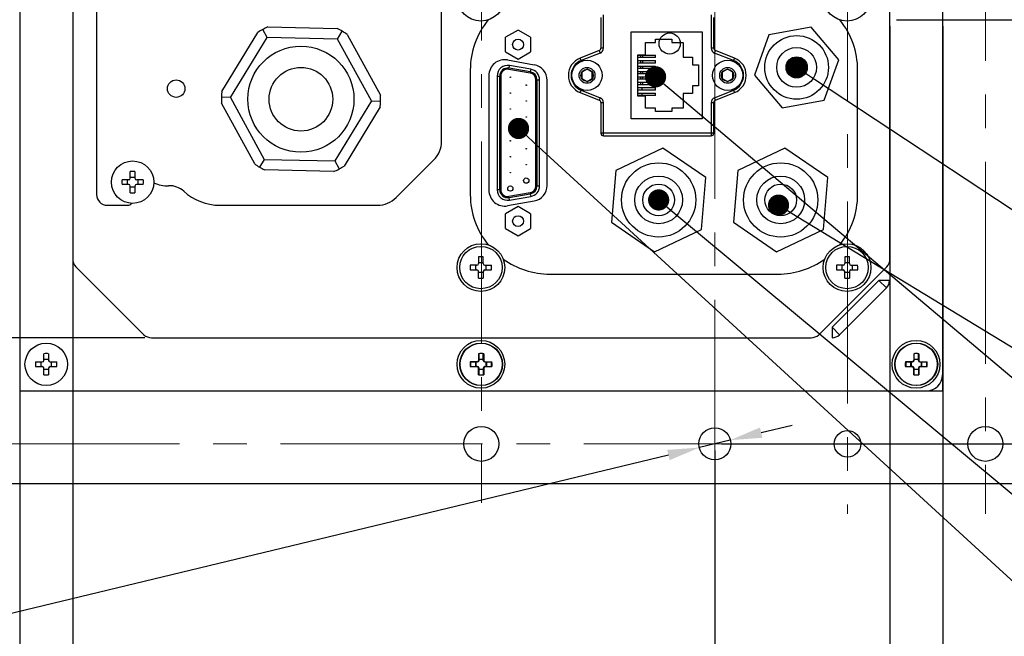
# Model space of a CAD drawing. Header units: millimetres. Extents: x 4086 to 8318, y 123 to 1549.
# Tile 7 of 54: x 6729 to 6822, y 536 to 594. Entities that reach past the tile are written whole.
import ezdxf
from ezdxf import colors
from ezdxf.entities.mleader import LeaderData, LeaderLine
from ezdxf.math import Vec2, Vec3

# ---------------------------------------------------------------- set-up
doc = ezdxf.new("R2010")
doc.units = ezdxf.units.MM
doc.linetypes.add('CENTER2', pattern=[28.575, 19.05, -3.175, 3.175, -3.175])
doc.layers.add('00_COMPONENTS', color=7, linetype='Continuous')
doc.layers.add('中心线层', color=7, linetype='CENTER2', lineweight=0)
doc.layers.add('细线层', color=7, linetype='Continuous', lineweight=0)
doc.styles.get("Standard").update_dxf_attribs({"font": 'SourceHanSansCN-Normal.ttf'})
doc.dimstyles.new('半径标注', dxfattribs={"dimtxt": 7, "dimasz": 3, "dimexe": 1.25, "dimexo": 0.625, "dimtad": 1, "dimtih": 1, "dimtoh": 1, "dimlfac": 2, "dimdsep": 46, "dimtxsty": 'Standard', "dimcen": 2.5, "dimadec": 0, "dimazin": 0, "dimtfac": 1, "dimtmove": 0, "dimatfit": 3, "dimfxl": 0, "dimarcsym": 0})
doc.dimstyles.new('直线标注', dxfattribs={"dimtxt": 7, "dimasz": 3, "dimexe": 1.25, "dimexo": 0.625, "dimtad": 1, "dimdec": 1, "dimlfac": 2, "dimdsep": 46, "dimtxsty": 'Standard', "dimcen": 2.5, "dimadec": 0, "dimazin": 0, "dimtm": 1e-09, "dimtfac": 1, "dimtdec": 1, "dimtmove": 0, "dimatfit": 3, "dimfxl": 0, "dimarcsym": 0})

# ---------------------------------------------------------------- blocks, each defined once
blk = doc.blocks.new('*D941')
at = {"color": 0, "lineweight": -2}
for p, q in [((6729.11, 593.836), (6729.11, 488.689)), ((6816.11, 593.836), (6816.11, 488.689)), ((6813.11, 489.939), (6732.11, 489.939))]:
    blk.add_line(p, q, dxfattribs=at)
at = {"color": 0}
for points in [[(6732.11, 490.439), (6732.11, 489.439), (6729.11, 489.939)], [(6813.11, 489.439), (6813.11, 490.439), (6816.11, 489.939)]]:
    blk.add_solid(points, dxfattribs=at)
at = {"layer": 'Defpoints', "color": 0}
for p in [(6729.11, 594.461), (6816.11, 594.461), (6729.11, 489.939)]:
    blk.add_point(p, dxfattribs=at)
at = {"color": 0, "insert": (6770.864, 494.064), "char_height": 7, "attachment_point": 5}
blk.add_mtext('174', dxfattribs=at)
blk = doc.blocks.new('_Dot')
at = {"color": 0, "linetype": 'ByBlock', "lineweight": -2}
blk.add_line((-0.5, 0), (-1, 0), dxfattribs=at)
at = {"color": 0, "linetype": 'ByBlock', "const_width": 0.5}
blk.add_lwpolyline([(-0.25, 0, 1), (0.25, 0, 1)], format="xyb", close=True, dxfattribs=at)
blk = doc.blocks.new('*D946')
at = {"color": 0, "lineweight": -2}
for p, q in [((6740.9, 624.461), (6707.119, 624.461)), ((6708.369, 621.461), (6708.369, 567.461)), ((6740.9, 564.461), (6707.119, 564.461))]:
    blk.add_line(p, q, dxfattribs=at)
at = {"color": 0}
for points in [[(6708.869, 621.461), (6707.869, 621.461), (6708.369, 624.461)], [(6707.869, 567.461), (6708.869, 567.461), (6708.369, 564.461)]]:
    blk.add_solid(points, dxfattribs=at)
at = {"layer": 'Defpoints', "color": 0}
for p in [(6741.525, 624.461), (6708.369, 564.461), (6741.525, 564.461)]:
    blk.add_point(p, dxfattribs=at)
at = {"color": 0, "insert": (6704.118, 594.461), "char_height": 7, "attachment_point": 5, "rotation": 90}
blk.add_mtext('120', dxfattribs=at)
blk = doc.blocks.new('*D949')
at = {"color": 0, "lineweight": -2}
for p, q in [((6734.11, 593.836), (6734.11, 518.296)), ((6811.11, 593.836), (6811.11, 518.296)), ((6737.11, 519.546), (6808.11, 519.546))]:
    blk.add_line(p, q, dxfattribs=at)
at = {"color": 0}
for points in [[(6737.11, 520.046), (6737.11, 519.046), (6734.11, 519.546)], [(6808.11, 519.046), (6808.11, 520.046), (6811.11, 519.546)]]:
    blk.add_solid(points, dxfattribs=at)
at = {"layer": 'Defpoints', "color": 0}
for p in [(6734.11, 594.461), (6811.11, 594.461), (6811.11, 519.546)]:
    blk.add_point(p, dxfattribs=at)
at = {"color": 0, "insert": (6769.167, 523.734), "char_height": 7, "attachment_point": 5}
blk.add_mtext('154', dxfattribs=at)
blk = doc.blocks.new('*D950')
at = {"color": 0, "lineweight": -2}
for p, q in [((6729.11, 593.836), (6729.11, 518.296)), ((6734.11, 593.836), (6734.11, 518.296)), ((6726.11, 519.546), (6708.878, 519.546)), ((6729.11, 519.546), (6734.11, 519.546)), ((6737.11, 519.546), (6740.11, 519.546))]:
    blk.add_line(p, q, dxfattribs=at)
at = {"color": 0}
for points in [[(6726.11, 519.046), (6726.11, 520.046), (6729.11, 519.546)], [(6737.11, 520.046), (6737.11, 519.046), (6734.11, 519.546)]]:
    blk.add_solid(points, dxfattribs=at)
at = {"layer": 'Defpoints', "color": 0}
for p in [(6729.11, 594.461), (6734.11, 594.461), (6734.11, 519.546)]:
    blk.add_point(p, dxfattribs=at)
at = {"color": 0, "insert": (6714.084, 523.797), "char_height": 7, "attachment_point": 5}
blk.add_mtext('10', dxfattribs=at)
blk = doc.blocks.new('*D954')
at = {"color": 0, "lineweight": -2}
for p, q in [((6811.735, 594.461), (6840.663, 594.461)), ((6839.413, 557.461), (6839.413, 591.461)), ((6795.235, 554.461), (6840.663, 554.461))]:
    blk.add_line(p, q, dxfattribs=at)
at = {"color": 0}
for points in [[(6839.913, 591.461), (6838.913, 591.461), (6839.413, 594.461)], [(6838.913, 557.461), (6839.913, 557.461), (6839.413, 554.461)]]:
    blk.add_solid(points, dxfattribs=at)
at = {"layer": 'Defpoints', "color": 0}
for p in [(6811.11, 594.461), (6839.413, 594.461), (6794.61, 554.461)]:
    blk.add_point(p, dxfattribs=at)
at = {"color": 0, "insert": (6834.884, 574.461), "char_height": 7, "attachment_point": 5, "rotation": 90}
blk.add_mtext('80±0.05', dxfattribs=at)
blk = doc.blocks.new('*D955')
at = {"color": 0, "lineweight": -2}
for p, q in [((6798.985, 555.517), (6801.901, 556.221)), ((6796.069, 554.813), (6793.152, 554.109)), ((6790.236, 553.405), (6707.34, 533.397)), ((6612.981, 533.397), (6707.34, 533.397))]:
    blk.add_line(p, q, dxfattribs=at)
at = {"color": 0}
for points in [[(6798.867, 556.003), (6799.102, 555.031), (6796.069, 554.813)], [(6790.353, 552.919), (6790.119, 553.891), (6793.152, 554.109)]]:
    blk.add_solid(points, dxfattribs=at)
at = {"layer": 'Defpoints', "color": 0}
for p in [(6793.152, 554.109), (6796.069, 554.813)]:
    blk.add_point(p, dxfattribs=at)
at = {"color": 0, "insert": (6659.848, 540.37), "char_height": 7, "attachment_point": 5}
blk.add_mtext('\\A1;%%c6{\\H0.7x;\\S+0.012^ 0;}贯通（定位孔）', dxfattribs=at)
blk = doc.blocks.new('*D957')
at = {"color": 0, "lineweight": -2}
for p, q in [((6794.61, 553.836), (6794.61, 504.341)), ((6825.11, 551.586), (6825.11, 504.341)), ((6794.61, 505.591), (6750.624, 505.591)), ((6797.61, 505.591), (6822.11, 505.591))]:
    blk.add_line(p, q, dxfattribs=at)
at = {"color": 0}
for points in [[(6797.61, 506.091), (6797.61, 505.091), (6794.61, 505.591)], [(6822.11, 505.091), (6822.11, 506.091), (6825.11, 505.591)]]:
    blk.add_solid(points, dxfattribs=at)
at = {"layer": 'Defpoints', "color": 0}
for p in [(6794.61, 554.461), (6825.11, 552.211), (6825.11, 505.591)]:
    blk.add_point(p, dxfattribs=at)
at = {"color": 0, "insert": (6769.914, 510.12), "char_height": 7, "attachment_point": 5}
blk.add_mtext('61±0.05', dxfattribs=at)

msp = doc.modelspace()

# ---------------------------------------------------------------- linework, layer by layer
at = {"layer": '00_COMPONENTS', "color": 7, "linetype": 'Continuous'}
for p, q in [((6729.1104, 629.4613), (6729.1104, 559.4613)), ((6816.1104, 559.4613), (6816.1104, 629.4613)), ((6734.1104, 617.0471), (6734.1104, 571.8755)), ((6811.1104, 571.8755), (6811.1104, 617.0471)), ((6768.8604, 582.9968), (6768.8604, 610.9613)), ((6736.3604, 605.9257), (6736.3604, 577.9613)), ((6784.1186, 591.7821), (6784.1186, 594.9113)), ((6794.2686, 594.9113), (6794.2686, 591.7821)), ((6752.5004, 593.7861), (6759.037, 593.6327)), ((6783.8686, 594.6613), (6783.8686, 591.7821)), ((6794.5186, 591.7821), (6794.5186, 594.6613)), ((6748.1453, 587.6819), (6751.5466, 593.2646)), ((6752.4272, 592.788), (6752.0146, 593.5431)), ((6759.064, 592.6319), (6759.5116, 593.3668)), ((6759.9659, 593.067), (6763.1013, 587.3294)), ((6776.0686, 593.4825), (6774.8811, 592.7969)), ((6777.2561, 592.7969), (6776.0686, 593.4825)), ((6786.7186, 585.1113), (6786.7186, 593.3113)), ((6786.7186, 593.3113), (6793.4186, 593.3113)), ((6793.4186, 593.3113), (6793.4186, 585.1113)), ((6799.7076, 593.0461), (6798.3416, 589.2425)), ((6803.6846, 593.7649), (6799.7076, 593.0461)), ((6806.2956, 590.6801), (6803.6846, 593.7649)), ((6748.9727, 587.118), (6752.4272, 592.788)), ((6759.064, 592.632), (6752.4264, 592.7875)), ((6762.2481, 586.8056), (6759.064, 592.632)), ((6774.8811, 591.4257), (6774.8811, 592.7969)), ((6777.2561, 592.7969), (6777.2561, 591.4257)), ((6788.0686, 591.1613), (6788.0686, 592.3113)), ((6788.0686, 592.3113), (6789.0186, 592.3113)), ((6789.0186, 592.3113), (6789.0186, 592.6113)), ((6789.0186, 592.6113), (6790.5686, 592.6113)), ((6790.5686, 592.6113), (6790.5686, 592.3113)), ((6790.5686, 592.3113), (6791.6186, 592.3113)), ((6791.6186, 592.3113), (6791.6186, 590.9363)), ((6774.8811, 591.4257), (6776.0686, 590.7401)), ((6776.0686, 590.7401), (6777.2561, 591.4257)), ((6783.7111, 591.5498), (6781.9212, 590.8371)), ((6783.8036, 591.3176), (6782.0137, 590.6049)), ((6783.7111, 591.5498), (6783.8036, 591.3176)), ((6784.1186, 591.7821), (6783.8686, 591.7821)), ((6787.3686, 587.2613), (6787.3686, 591.1613)), ((6787.3686, 591.1613), (6788.0686, 591.1613)), ((6787.3686, 591.1113), (6789.0276, 591.1113)), ((6787.6093, 591.1113), (6787.6093, 590.8813)), ((6787.8359, 590.8813), (6787.8359, 591.1113)), ((6789.0276, 590.8813), (6789.0276, 591.1113)), ((6794.5186, 591.7821), (6794.2686, 591.7821)), ((6794.5836, 591.3176), (6794.6761, 591.5498)), ((6796.3735, 590.6049), (6794.5836, 591.3176)), ((6796.466, 590.8371), (6794.6761, 591.5498)), ((6775.0792, 590.6662), (6777.5869, 590.2102)), ((6775.2229, 589.8849), (6775.266, 590.1311)), ((6777.266, 589.7811), (6775.266, 590.1311)), ((6782.0137, 590.6049), (6781.9212, 590.8371)), ((6789.0276, 590.8813), (6787.3686, 590.8813)), ((6787.3686, 590.6013), (6789.0276, 590.6013)), ((6789.0276, 590.3713), (6787.3686, 590.3713)), ((6787.3686, 590.0913), (6789.0276, 590.0913)), ((6787.6093, 590.6013), (6787.6093, 590.3713)), ((6787.6093, 590.0913), (6787.6093, 589.8613)), ((6787.8359, 590.3713), (6787.8359, 590.6013)), ((6787.8359, 589.8613), (6787.8359, 590.0913)), ((6789.0276, 590.3713), (6789.0276, 590.6013)), ((6789.0276, 589.8613), (6789.0276, 590.0913)), ((6791.6186, 590.9363), (6792.5186, 590.9363)), ((6792.5186, 590.9363), (6792.5186, 590.2113)), ((6792.5186, 590.2113), (6793.0686, 590.2113)), ((6793.0686, 590.2113), (6793.0686, 588.2113)), ((6796.466, 590.8371), (6796.3735, 590.6049)), ((6804.9296, 586.8765), (6806.2956, 590.6801)), ((6771.5686, 589.7113), (6771.5686, 577.9613)), ((6773.3186, 589.189), (6773.3186, 578.3836)), ((6774.0936, 589.1461), (6774.0936, 578.4265)), ((6774.0936, 589.1461), (6774.3436, 589.1461)), ((6774.3436, 578.4265), (6774.3436, 589.1461)), ((6774.4436, 589.1461), (6774.4436, 578.4265)), ((6775.2056, 589.7864), (6777.2056, 589.4364)), ((6777.2229, 589.5349), (6775.2229, 589.8849)), ((6777.266, 589.7811), (6777.2229, 589.5349)), ((6782.5686, 589.7886), (6782.0686, 589.5)), ((6782.0686, 589.5), (6782.0686, 588.9226)), ((6783.0686, 589.5), (6782.5686, 589.7886)), ((6783.0686, 588.9226), (6783.0686, 589.5)), ((6789.0276, 589.8613), (6787.3686, 589.8613)), ((6787.3686, 589.5813), (6789.0276, 589.5813)), ((6789.0276, 589.3513), (6787.3686, 589.3513)), ((6787.6093, 589.5813), (6787.6093, 589.3513)), ((6787.8359, 589.3513), (6787.8359, 589.5813)), ((6789.0276, 589.3513), (6789.0276, 589.5813)), ((6795.8186, 589.7886), (6795.3186, 589.5)), ((6795.3186, 589.5), (6795.3186, 588.9226)), ((6796.3186, 589.5), (6795.8186, 589.7886)), ((6796.3186, 588.9226), (6796.3186, 589.5)), ((6798.3416, 589.2425), (6800.9525, 586.1577)), ((6808.0686, 577.9613), (6808.0686, 589.7113)), ((6777.7436, 578.7765), (6777.7436, 588.7961)), ((6777.8436, 588.7961), (6777.8436, 578.7765)), ((6777.8436, 588.7961), (6778.0936, 588.7961)), ((6778.0936, 578.7765), (6778.0936, 588.7961)), ((6778.8186, 578.8381), (6778.8186, 588.7344)), ((6782.0686, 588.9226), (6782.5686, 588.6339)), ((6782.5686, 588.6339), (6783.0686, 588.9226)), ((6787.3686, 589.0713), (6789.0276, 589.0713)), ((6789.0276, 588.8413), (6787.3686, 588.8413)), ((6787.3686, 588.5613), (6789.0276, 588.5613)), ((6789.0276, 588.3313), (6787.3686, 588.3313)), ((6787.6093, 589.0713), (6787.6093, 588.8413)), ((6787.6093, 588.5613), (6787.6093, 588.3313)), ((6787.8359, 588.8413), (6787.8359, 589.0713)), ((6787.8359, 588.3313), (6787.8359, 588.5613)), ((6789.0276, 588.8413), (6789.0276, 589.0713)), ((6789.0276, 588.3313), (6789.0276, 588.5613)), ((6795.3186, 588.9226), (6795.8186, 588.6339)), ((6795.8186, 588.6339), (6796.3186, 588.9226)), ((6781.9212, 587.5854), (6782.0137, 587.8177)), ((6781.9212, 587.5854), (6783.7111, 586.8727)), ((6782.0137, 587.8177), (6783.8036, 587.105)), ((6787.3686, 588.0513), (6789.0276, 588.0513)), ((6789.0276, 587.8213), (6787.3686, 587.8213)), ((6787.3686, 587.5413), (6789.0276, 587.5413)), ((6789.0276, 587.3113), (6787.3686, 587.3113)), ((6787.7686, 587.8213), (6787.7686, 588.0513)), ((6787.7686, 587.3113), (6787.7686, 587.5413)), ((6789.0276, 587.8213), (6789.0276, 588.0513)), ((6789.0276, 587.3113), (6789.0276, 587.5413)), ((6791.6186, 587.4863), (6791.6186, 586.1113)), ((6792.5186, 587.4863), (6791.6186, 587.4863)), ((6792.5186, 588.2113), (6792.5186, 587.4863)), ((6793.0686, 588.2113), (6792.5186, 588.2113)), ((6794.5836, 587.105), (6796.3735, 587.8177)), ((6794.6761, 586.8727), (6796.466, 587.5854)), ((6796.3735, 587.8177), (6796.466, 587.5854)), ((6748.9722, 587.118), (6748.1125, 587.1383)), ((6751.2549, 580.8556), (6748.1194, 586.5931)), ((6748.9727, 587.1171), (6752.1567, 581.2906)), ((6762.2481, 586.8056), (6758.7943, 581.1349)), ((6762.2481, 586.8056), (6763.1083, 586.7854)), ((6783.8036, 587.105), (6783.7111, 586.8727)), ((6783.8686, 586.6405), (6783.8686, 583.7613)), ((6783.8686, 586.6405), (6784.1186, 586.6405)), ((6784.1186, 583.5113), (6784.1186, 586.6405)), ((6788.0686, 587.2613), (6787.3686, 587.2613)), ((6788.0686, 586.1113), (6788.0686, 587.2613)), ((6794.2686, 586.6405), (6794.2686, 583.5113)), ((6794.2686, 586.6405), (6794.5186, 586.6405)), ((6794.5186, 583.7613), (6794.5186, 586.6405)), ((6794.6761, 586.8727), (6794.5836, 587.105)), ((6800.9525, 586.1577), (6804.9296, 586.8765)), ((6763.0758, 586.2392), (6759.6756, 580.6583)), ((6789.0186, 586.1113), (6788.0686, 586.1113)), ((6789.0186, 585.8113), (6789.0186, 586.1113)), ((6790.5686, 585.8113), (6789.0186, 585.8113)), ((6790.5686, 586.1113), (6790.5686, 585.8113)), ((6791.6186, 586.1113), (6790.5686, 586.1113)), ((6793.4186, 585.1113), (6786.7186, 585.1113)), ((6794.5186, 583.7613), (6783.8686, 583.7613)), ((6784.1186, 583.5113), (6794.2686, 583.5113)), ((6789.715, 582.3527), (6785.2807, 580.2503)), ((6793.7529, 579.5637), (6789.715, 582.3527)), ((6801.215, 582.3527), (6796.7807, 580.2503)), ((6805.2529, 579.5637), (6801.215, 582.3527)), ((6752.1567, 581.2906), (6751.709, 580.5559)), ((6752.1567, 581.2906), (6758.7943, 581.1349)), ((6758.7943, 581.1349), (6759.207, 580.3799)), ((6764.5926, 577.6935), (6768.1282, 581.229)), ((6739.5346, 579.5104), (6739.5346, 580.1441)), ((6739.9746, 580.1441), (6739.9746, 579.5104)), ((6758.7203, 580.1365), (6752.1837, 580.2898)), ((6785.2807, 580.2503), (6784.8843, 575.3589)), ((6796.7807, 580.2503), (6796.3843, 575.3589)), ((6739.3846, 579.3604), (6738.7509, 579.3604)), ((6739.2811, 578.9204), (6739.2811, 579.3604)), ((6739.5346, 579.614), (6739.9746, 579.614)), ((6740.7584, 579.3604), (6740.1246, 579.3604)), ((6740.2282, 579.3604), (6740.2282, 578.9204)), ((6793.3565, 574.6722), (6793.7529, 579.5637)), ((6804.8565, 574.6722), (6805.2529, 579.5637)), ((6739.3846, 578.9204), (6738.7509, 578.9204)), ((6739.5346, 578.1367), (6739.5346, 578.7704)), ((6739.9746, 578.6668), (6739.5346, 578.6668)), ((6739.9746, 578.7704), (6739.9746, 578.1367)), ((6740.7584, 578.9204), (6740.1246, 578.9204)), ((6774.3436, 578.4265), (6774.0936, 578.4265)), ((6777.2056, 578.1362), (6775.2056, 577.7862)), ((6775.2229, 577.6877), (6777.2229, 578.0377)), ((6777.2229, 578.0377), (6777.266, 577.7914)), ((6778.0936, 578.7765), (6777.8436, 578.7765)), ((6777.5789, 577.3609), (6775.0869, 576.9078)), ((6775.266, 577.4414), (6775.2229, 577.6877)), ((6775.266, 577.4414), (6777.266, 577.7914)), ((6737.3604, 576.9613), (6739.2852, 576.9613)), ((6747.9523, 576.9613), (6762.8249, 576.9613)), ((6776.0686, 576.8325), (6774.8811, 576.1469)), ((6777.2561, 576.1469), (6776.0686, 576.8325)), ((6774.8811, 574.7757), (6774.8811, 576.1469)), ((6777.2561, 576.1469), (6777.2561, 574.7757)), ((6784.8843, 575.3589), (6788.9221, 572.5698)), ((6796.3843, 575.3589), (6800.4221, 572.5698)), ((6774.8811, 574.7757), (6776.0686, 574.0901)), ((6776.0686, 574.0901), (6777.2561, 574.7757)), ((6788.9221, 572.5698), (6793.3565, 574.6722)), ((6800.4221, 572.5698), (6804.8565, 574.6722)), ((6772.3486, 572.09), (6772.3486, 571.4563)), ((6772.3486, 571.5599), (6772.7886, 571.5599)), ((6772.7886, 571.4563), (6772.7886, 572.09)), ((6806.8486, 572.09), (6806.8486, 571.4563)), ((6806.8486, 571.5599), (6807.2886, 571.5599)), ((6807.2886, 571.4563), (6807.2886, 572.09)), ((6734.4033, 571.1684), (6740.8175, 564.7542)), ((6772.1986, 571.3063), (6771.5648, 571.3063)), ((6771.5648, 570.8663), (6772.1986, 570.8663)), ((6772.095, 570.8663), (6772.095, 571.3063)), ((6772.3486, 570.0825), (6772.3486, 570.7163)), ((6772.7886, 570.6127), (6772.3486, 570.6127)), ((6772.7886, 570.7163), (6772.7886, 570.0825)), ((6772.9386, 571.3063), (6773.5723, 571.3063)), ((6772.9386, 570.8663), (6773.5723, 570.8663)), ((6773.0422, 571.3063), (6773.0422, 570.8663)), ((6804.4033, 564.7542), (6810.8175, 571.1684)), ((6806.6986, 571.3063), (6806.0648, 571.3063)), ((6806.0648, 570.8663), (6806.6986, 570.8663)), ((6806.595, 570.8663), (6806.595, 571.3063)), ((6806.8486, 570.0825), (6806.8486, 570.7163)), ((6807.2886, 570.6127), (6806.8486, 570.6127)), ((6807.2886, 570.7163), (6807.2886, 570.0825)), ((6807.4386, 571.3063), (6808.0723, 571.3063)), ((6807.4386, 570.8663), (6808.0723, 570.8663)), ((6807.5422, 571.3063), (6807.5422, 570.8663)), ((6779.0686, 570.4613), (6800.5686, 570.4613)), ((6805.6544, 565.4613), (6810.0686, 569.8755)), ((6810.0686, 569.8755), (6810.7757, 569.1684)), ((6811.0686, 569.8755), (6810.0686, 569.8755)), ((6806.3615, 564.7542), (6810.7757, 569.1684)), ((6805.6544, 565.4613), (6805.6544, 564.4613)), ((6806.3615, 564.7542), (6805.6544, 565.4613)), ((6741.5246, 564.4613), (6803.6962, 564.4613)), ((6731.3904, 562.3313), (6731.3904, 562.965)), ((6731.3904, 562.4349), (6731.8304, 562.4349)), ((6731.8304, 562.965), (6731.8304, 562.3313)), ((6772.3486, 562.965), (6772.3486, 562.3313)), ((6772.3486, 562.4349), (6772.7886, 562.4349)), ((6772.3904, 562.3313), (6772.3904, 562.965)), ((6772.3904, 562.4349), (6772.8304, 562.4349)), ((6772.7886, 562.3313), (6772.7886, 562.965)), ((6772.8304, 562.965), (6772.8304, 562.3313)), ((6813.3486, 562.965), (6813.3486, 562.3313)), ((6813.3486, 562.4349), (6813.7886, 562.4349)), ((6813.3904, 562.3313), (6813.3904, 562.965)), ((6813.3904, 562.4349), (6813.8304, 562.4349)), ((6813.7886, 562.3313), (6813.7886, 562.965)), ((6813.8304, 562.965), (6813.8304, 562.3313)), ((6730.6066, 562.1813), (6731.2404, 562.1813)), ((6730.6066, 561.7413), (6731.2404, 561.7413)), ((6731.1368, 561.7413), (6731.1368, 562.1813)), ((6731.3904, 560.9575), (6731.3904, 561.5913)), ((6731.8304, 561.4877), (6731.3904, 561.4877)), ((6731.8304, 561.5913), (6731.8304, 560.9575)), ((6731.9804, 562.1813), (6732.6141, 562.1813)), ((6731.9804, 561.7413), (6732.6141, 561.7413)), ((6732.084, 562.1813), (6732.084, 561.7413)), ((6772.1986, 562.1813), (6771.5648, 562.1813)), ((6771.5648, 561.7413), (6772.1986, 561.7413)), ((6771.6066, 562.1813), (6772.2404, 562.1813)), ((6771.6066, 561.7413), (6772.2404, 561.7413)), ((6772.095, 561.7413), (6772.095, 562.1813)), ((6772.1368, 561.7413), (6772.1368, 562.1813)), ((6772.3486, 560.9575), (6772.3486, 561.5913)), ((6772.7886, 561.4877), (6772.3486, 561.4877)), ((6772.3904, 560.9575), (6772.3904, 561.5913)), ((6772.8304, 561.4877), (6772.3904, 561.4877)), ((6772.7886, 561.5913), (6772.7886, 560.9575)), ((6772.8304, 561.5913), (6772.8304, 560.9575)), ((6772.9386, 562.1813), (6773.5723, 562.1813)), ((6772.9386, 561.7413), (6773.5723, 561.7413)), ((6772.9804, 562.1813), (6773.6141, 562.1813)), ((6772.9804, 561.7413), (6773.6141, 561.7413)), ((6773.0422, 562.1813), (6773.0422, 561.7413)), ((6773.084, 562.1813), (6773.084, 561.7413)), ((6813.1986, 562.1813), (6812.5648, 562.1813)), ((6812.5648, 561.7413), (6813.1986, 561.7413)), ((6812.6066, 562.1813), (6813.2404, 562.1813)), ((6812.6066, 561.7413), (6813.2404, 561.7413)), ((6813.095, 561.7413), (6813.095, 562.1813)), ((6813.1368, 561.7413), (6813.1368, 562.1813)), ((6813.3486, 560.9575), (6813.3486, 561.5913)), ((6813.7886, 561.4877), (6813.3486, 561.4877)), ((6813.3904, 560.9575), (6813.3904, 561.5913)), ((6813.8304, 561.4877), (6813.3904, 561.4877)), ((6813.7886, 561.5913), (6813.7886, 560.9575)), ((6813.8304, 561.5913), (6813.8304, 560.9575)), ((6813.9386, 562.1813), (6814.5723, 562.1813)), ((6813.9386, 561.7413), (6814.5723, 561.7413)), ((6813.9804, 562.1813), (6814.6141, 562.1813)), ((6813.9804, 561.7413), (6814.6141, 561.7413)), ((6814.0422, 562.1813), (6814.0422, 561.7413)), ((6814.084, 562.1813), (6814.084, 561.7413)), ((6729.1104, 559.4613), (6816.1104, 559.4613)), ((6722.6104, 550.7113), (6823.6104, 550.7113))]:
    msp.add_line(p, q, dxfattribs=at)
for centre, radius in [((6772.5686, 596.5863), 2.25), ((6807.0686, 596.5863), 2.25), ((6790.3604, 592.2113), 1), ((6802.3186, 589.9613), 3), ((6755.6104, 586.9613), 5), ((6776.0686, 592.1113), 0.5125), ((6802.3186, 589.9613), 1.875), ((6782.5686, 589.2113), 1.425), ((6795.8186, 589.2113), 1.425), ((6802.3186, 589.9613), 1), ((6755.6104, 586.9613), 3), ((6782.5686, 589.2113), 0.75), ((6782.5686, 589.2113), 0.5774), ((6795.8186, 589.2113), 0.75), ((6795.8186, 589.2113), 0.5774), ((6743.8604, 587.9613), 0.825), ((6775.3436, 589.0363), 0.025), ((6776.8436, 588.2863), 0.025), ((6775.3436, 587.5363), 0.025), ((6776.8436, 586.7863), 0.025), ((6775.3436, 586.0363), 0.025), ((6775.3436, 584.5363), 0.025), ((6775.6104, 584.7863), 0.025), ((6776.8436, 585.2863), 0.025), ((6776.8436, 583.7863), 0.025), ((6775.3436, 583.0363), 0.025), ((6776.8436, 582.2863), 0.025), ((6739.7546, 579.1404), 2), ((6775.3436, 581.5363), 0.025), ((6776.8436, 580.7863), 0.025), ((6789.3186, 577.4613), 3.5), ((6800.8186, 577.4613), 3.5), ((6775.3436, 580.0363), 0.025), ((6776.8436, 579.2863), 0.25), ((6789.3186, 577.4613), 2.25), ((6789.3186, 577.4613), 1.5), ((6800.8186, 577.4613), 2.25), ((6800.8186, 577.4613), 1.5), ((6775.3436, 578.5363), 0.25), ((6776.0686, 575.4613), 0.5125), ((6772.5686, 571.0863), 2.25), ((6772.5686, 571.0863), 2), ((6807.0686, 571.0863), 2.25), ((6807.0686, 571.0863), 2), ((6772.5686, 561.9613), 2.25), ((6813.5686, 561.9613), 2.25), ((6731.6104, 561.9613), 2), ((6772.5686, 561.9613), 2), ((6772.6104, 561.9613), 2), ((6813.5686, 561.9613), 2), ((6813.6104, 561.9613), 2), ((6772.6104, 554.4613), 1.65), ((6794.6104, 554.4613), 1.5), ((6820.1104, 554.4613), 1.65), ((6807.1104, 554.4613), 1.25)]:
    msp.add_circle(centre, radius, dxfattribs=at)
for centre, radius, start, end in [((6755.6104, 586.9613), 7.5, 114.497921, 122.805899), ((6779.0686, 589.7113), 7.5, 140.899513, 180), ((6800.5686, 589.7113), 7.5, 0, 39.100487), ((6755.6104, 586.9613), 7.5, 54.497516, 62.813615), ((6783.6186, 591.7821), 0.25, 291.711751, 0), ((6783.6186, 591.7821), 0.5, 291.711751, 0), ((6794.7686, 591.7821), 0.5, 180, 248.288249), ((6794.7686, 591.7821), 0.25, 180, 248.288249), ((6774.8186, 589.189), 1.5, 79.695154, 180), ((6775.0936, 589.1461), 1, 80.073754, 180), ((6777.3186, 588.7344), 1.5, 0, 79.695154), ((6782.5686, 589.2113), 1.75, 111.711751, 248.288249), ((6782.5686, 589.2113), 1.5, 111.711751, 248.288249), ((6795.8186, 589.2113), 1.5, 291.711751, 68.288249), ((6795.8186, 589.2113), 1.75, 291.711751, 68.288249), ((6775.0936, 589.1461), 0.75, 80.073754, 180), ((6775.0936, 589.1461), 0.65, 80.073759, 179.999996), ((6777.0936, 588.7961), 0.65, 0, 80.073754), ((6777.0936, 588.7961), 0.75, 0, 80.073754), ((6777.0936, 588.7961), 1, 0, 80.073754), ((6755.6104, 586.9613), 7.5, 174.489768, 182.81365), ((6755.6104, 586.9613), 7.5, 354.471284, 2.81365), ((6783.6186, 586.6405), 0.25, 0, 68.288249), ((6783.6186, 586.6405), 0.5, 0, 68.288249), ((6794.7686, 586.6405), 0.5, 111.711751, 180), ((6794.7686, 586.6405), 0.25, 111.711751, 180), ((6784.1186, 583.7613), 0.25, 180, 270), ((6794.2686, 583.7613), 0.25, 270, 0), ((6766.3604, 582.9968), 2.5, 315, 0), ((6755.6104, 586.9613), 7.5, 234.497516, 242.813615), ((6739.7546, 573.7981), 6.3499, 88.014507, 91.985493), ((6755.6104, 586.9613), 7.5, 294.497921, 302.824383), ((6745.0955, 579.1405), 6.3484, 178.014878, 181.985122), ((6739.3846, 579.5104), 0.15, 270, 0), ((6740.1246, 579.5104), 0.15, 180, 270), ((6734.4138, 579.1403), 6.3484, 358.014878, 1.985122), ((6742.9962, 581.7973), 3, 245.524761, 272.576583), ((6739.3846, 578.7704), 0.15, 0, 90), ((6739.7546, 584.4827), 6.3499, 268.014507, 271.985493), ((6740.1246, 578.7704), 0.15, 90, 180), ((6743.221, 576.8023), 2, 47.475902, 92.576583), ((6747.9523, 581.9613), 5, 227.475902, 270), ((6774.8186, 578.3836), 1.5, 180, 280.304846), ((6775.0936, 578.4265), 1, 180, 279.926246), ((6775.0936, 578.4265), 0.75, 180, 279.926246), ((6775.0936, 578.4265), 0.65, 180, 279.926246), ((6777.0936, 578.7765), 0.65, 279.926246, 0), ((6777.0936, 578.7765), 0.75, 279.926246, 0), ((6777.0936, 578.7765), 1, 279.926246, 0), ((6777.3186, 578.8381), 1.5, 280.304846, 0), ((6737.3604, 577.9613), 1, 180, 270), ((6739.2852, 577.4613), 0.5, 270, 320.341698), ((6762.8249, 579.4613), 2.5, 270, 315), ((6779.0686, 577.9613), 7.5, 180, 219.100487), ((6800.5686, 577.9613), 7.5, 320.899513, 0), ((6735.1104, 571.8755), 1, 180, 225), ((6772.5686, 565.744), 6.3499, 88.014507, 91.985493), ((6779.0686, 577.9613), 7.5, 234.111519, 270), ((6800.5686, 577.9613), 7.5, 270, 305.888481), ((6807.0686, 565.744), 6.3499, 88.014507, 91.985493), ((6810.1104, 571.8755), 1, 315, 0), ((6772.1986, 571.4563), 0.15, 270, 0), ((6772.1986, 570.7163), 0.15, 0, 90), ((6772.9386, 571.4563), 0.15, 180, 270), ((6772.9386, 570.7163), 0.15, 90, 180), ((6806.6986, 571.4563), 0.15, 270, 0), ((6806.6986, 570.7163), 0.15, 0, 90), ((6807.4386, 571.4563), 0.15, 180, 270), ((6807.4386, 570.7163), 0.15, 90, 180), ((6772.5686, 576.4286), 6.3499, 268.014507, 271.985493), ((6807.0686, 576.4286), 6.3499, 268.014507, 271.985493), ((6810.0686, 569.8755), 1, 315, 0), ((6741.5246, 565.4613), 1, 225, 270), ((6803.6962, 565.4613), 1, 270, 315), ((6805.6544, 565.4613), 1, 270, 315), ((6731.2404, 562.3313), 0.15, 270, 0), ((6731.6104, 556.619), 6.3499, 88.014507, 91.985493), ((6731.9804, 562.3313), 0.15, 180, 270), ((6772.1986, 562.3313), 0.15, 270, 0), ((6772.2404, 562.3313), 0.15, 270, 0), ((6772.5686, 556.619), 6.3499, 88.014507, 91.985493), ((6772.6104, 556.619), 6.3499, 88.014507, 91.985493), ((6772.9386, 562.3313), 0.15, 180, 270), ((6772.9804, 562.3313), 0.15, 180, 270), ((6813.1986, 562.3313), 0.15, 270, 0), ((6813.2404, 562.3313), 0.15, 270, 0), ((6813.5686, 556.619), 6.3499, 88.014507, 91.985493), ((6813.6104, 556.619), 6.3499, 88.014507, 91.985493), ((6813.9386, 562.3313), 0.15, 180, 270), ((6813.9804, 562.3313), 0.15, 180, 270), ((6736.9513, 561.9614), 6.3484, 178.014878, 181.985122), ((6731.2404, 561.5913), 0.15, 0, 90), ((6731.9804, 561.5913), 0.15, 90, 180), ((6726.2695, 561.9612), 6.3484, 358.014878, 1.985122), ((6777.9513, 561.9614), 6.3484, 178.014878, 181.985122), ((6772.1986, 561.5913), 0.15, 0, 90), ((6772.2404, 561.5913), 0.15, 0, 90), ((6772.9386, 561.5913), 0.15, 90, 180), ((6772.9804, 561.5913), 0.15, 90, 180), ((6767.2695, 561.9612), 6.3484, 358.014878, 1.985122), ((6818.9513, 561.9614), 6.3484, 178.014878, 181.985122), ((6813.1986, 561.5913), 0.15, 0, 90), ((6813.2404, 561.5913), 0.15, 0, 90), ((6813.9386, 561.5913), 0.15, 90, 180), ((6813.9804, 561.5913), 0.15, 90, 180), ((6808.2695, 561.9612), 6.3484, 358.014878, 1.985122), ((6731.6104, 567.3036), 6.3499, 268.014507, 271.985493), ((6772.5686, 567.3036), 6.3499, 268.014507, 271.985493), ((6772.6104, 567.3036), 6.3499, 268.014507, 271.985493), ((6813.5686, 567.3036), 6.3499, 268.014507, 271.985493), ((6813.6104, 567.3036), 6.3499, 268.014507, 271.985493), ((6814.5686, 560.9613), 1.5, 270, 0)]:
    msp.add_arc(centre, radius, start, end, dxfattribs=at)
for points in [[(6771.5648, 571.3063), (6771.5623, 571.2331), (6771.5598, 571.1598), (6771.5629, 571.0866)], [(6771.561, 571.0863), (6771.561, 571.0131), (6771.561, 570.9398), (6771.5667, 570.8669)], [(6773.5761, 571.0863), (6773.5761, 571.1594), (6773.5762, 571.2328), (6773.5705, 571.3057)], [(6773.5723, 570.8663), (6773.5749, 570.9395), (6773.5774, 571.0128), (6773.5742, 571.086)], [(6806.0648, 571.3063), (6806.0623, 571.2331), (6806.0598, 571.1598), (6806.0629, 571.0866)], [(6806.061, 571.0863), (6806.061, 571.0131), (6806.061, 570.9398), (6806.0667, 570.8669)], [(6808.0761, 571.0863), (6808.0761, 571.1594), (6808.0762, 571.2328), (6808.0705, 571.3057)], [(6808.0723, 570.8663), (6808.0749, 570.9395), (6808.0774, 571.0128), (6808.0742, 571.086)], [(6771.5648, 562.1813), (6771.5623, 562.1081), (6771.5598, 562.0348), (6771.5629, 561.9616)], [(6771.561, 561.9613), (6771.561, 561.8881), (6771.561, 561.8148), (6771.5667, 561.7419)], [(6773.5761, 561.9613), (6773.5761, 562.0344), (6773.5762, 562.1078), (6773.5705, 562.1807)], [(6773.5723, 561.7413), (6773.5749, 561.8145), (6773.5774, 561.8878), (6773.5742, 561.961)], [(6812.5648, 562.1813), (6812.5623, 562.1081), (6812.5598, 562.0348), (6812.5629, 561.9616)], [(6812.561, 561.9613), (6812.561, 561.8881), (6812.561, 561.8148), (6812.5667, 561.7419)], [(6814.5761, 561.9613), (6814.5761, 562.0344), (6814.5762, 562.1078), (6814.5705, 562.1807)], [(6814.5723, 561.7413), (6814.5749, 561.8145), (6814.5774, 561.8878), (6814.5742, 561.961)]]:
    msp.add_open_spline(points, degree=3, dxfattribs=at)
at = {"layer": '中心线层'}
for p, q in [((6794.6104, 653.7679), (6794.6104, 539.5914)), ((6772.6104, 640.1273), (6772.6104, 548.8964)), ((6820.1104, 638.2113), (6820.1104, 547.8658)), ((6807.1104, 634.4613), (6807.1104, 547.8738)), ((6725.1104, 554.4613), (6820.1104, 554.4613))]:
    msp.add_line(p, q, dxfattribs=at)

# ---------------------------------------------------------------- dimensions: what is measured, and where the dimension line sits
dim = msp.add_linear_dim(base=(6708.3694, 564.4613), p1=(6741.5246, 624.4613), p2=(6741.5246, 564.4613), angle=90, dimstyle='直线标注')
dim.commit()
dim.dimension.update_dxf_attribs({"geometry": '*D946', "text_midpoint": (6708.3694, 594.4613), "dimtype": 160})
for base, p1, p2, picture, middle in [((6734.1104, 519.5457), (6729.1104, 594.4613), (6734.1104, 594.4613), '*D950', (6714.0845, 519.5457)), ((6729.1104, 489.939), (6816.1104, 594.4613), (6729.1104, 594.4613), '*D941', (6770.8638, 489.939)), ((6811.1104, 519.5457), (6734.1104, 594.4613), (6811.1104, 594.4613), '*D949', (6769.1666, 519.5457))]:
    dim = msp.add_linear_dim(base=base, p1=p1, p2=p2, dimstyle='半径标注')
    dim.commit()
    dim.dimension.update_dxf_attribs({"geometry": picture, "text_midpoint": middle, "dimtype": 160})
dim = msp.add_linear_dim(base=(6839.4133, 594.4613), p1=(6794.6104, 554.4613), p2=(6811.1104, 594.4613), angle=90, text='<>±0.05', dimstyle='直线标注', override={"dimtxsty": 'Standard'})
dim.commit()
dim.dimension.update_dxf_attribs({"geometry": '*D954', "text_midpoint": (6839.4133, 574.4613), "dimtype": 160})
dim = msp.add_diameter_dim_2p(p1=(6796.0685, 554.8132), p2=(6793.1523, 554.1093), text='\\A1;%%c6{\\H0.7x;\\S+0.012^ 0;}贯通（定位孔）', dimstyle='半径标注', override={"dimtxsty": 'Standard'})
dim.commit()
dim.dimension.update_dxf_attribs({"geometry": '*D955', "text_midpoint": (6707.3405, 533.3967), "dimtype": 163})
dim = msp.add_linear_dim(base=(6825.1104, 505.5909), p1=(6794.6104, 554.4613), p2=(6825.1104, 552.2113), text='<>±0.05', dimstyle='半径标注', override={"dimtxsty": 'Standard'})
dim.commit()
dim.dimension.update_dxf_attribs({"geometry": '*D957', "text_midpoint": (6769.9145, 505.5909), "dimtype": 160})

# ---------------------------------------------------------------- leaders
at = {"layer": '细线层'}
ml = msp.add_multileader_mtext('Standard', dxfattribs=at)
ml.set_content('网口')
ml.set_leader_properties()
ml.set_arrow_properties(name='DOT')
ml.build(insert=Vec2(0, 0))
ml.multileader.update_dxf_attribs({"text_left_attachment_type": 6, "text_right_attachment_type": 5, "dogleg_length": 0.36, "arrow_head_size": 2})
ctx = ml.context
ctx.base_point, ctx.char_height, ctx.arrow_head_size, ctx.plane_origin = Vec3(6865.55, 524.782), 7, 2, Vec3(6785.6233, 580.7925)
ctx.left_attachment, ctx.right_attachment = 6, 5
notes = []
notes.append((ctx, [(0, (1, 1, 0), (6865.19, 524.782), (1, 0), 0.36, [(0, [(6789.0276, 589.0713)], 0, [])])]))
ctx.mtext.insert, ctx.mtext.flow_direction = Vec3(6867.55, 532.8935), 5
ml = msp.add_multileader_mtext('Standard', dxfattribs=at)
ml.set_content('用户气管1(%%c4蓝色）')
ml.set_leader_properties()
ml.set_arrow_properties(name='DOT')
ml.build(insert=Vec2(0, 0))
ml.multileader.update_dxf_attribs({"text_left_attachment_type": 6, "text_right_attachment_type": 5, "dogleg_length": 0.36, "arrow_head_size": 2})
ctx = ml.context
ctx.base_point, ctx.char_height, ctx.arrow_head_size, ctx.plane_origin = Vec3(6866.4254, 547.9041), 7, 2, Vec3(6790.3604, 592.2113)
ctx.left_attachment, ctx.right_attachment = 6, 5
notes.append((ctx, [(0, (1, 1, 0), (6866.0654, 547.9041), (1, 0), 0.36, [(0, [(6802.3186, 589.9613)], 0, [])])]))
ctx.mtext.insert, ctx.mtext.flow_direction = Vec3(6868.4254, 557.9534), 5
ml = msp.add_multileader_mtext('Standard', dxfattribs=at)
ml.set_content('DB15')
ml.set_leader_properties()
ml.set_arrow_properties(name='DOT')
ml.build(insert=Vec2(0, 0))
ml.multileader.update_dxf_attribs({"text_left_attachment_type": 6, "text_right_attachment_type": 5, "dogleg_length": 0.36, "arrow_head_size": 2})
ctx = ml.context
ctx.base_point, ctx.char_height, ctx.arrow_head_size, ctx.plane_origin = Vec3(6866.3646, 501.7362), 7, 2, Vec3(6776.1143, 584.2034)
ctx.left_attachment, ctx.right_attachment = 6, 5
notes.append((ctx, [(0, (1, 1, 0), (6866.0046, 501.7362), (1, 0), 0.36, [(0, [(6776.1143, 584.2034)], 0, [])])]))
ctx.mtext.insert, ctx.mtext.flow_direction = Vec3(6868.3646, 508.8623), 5
ml = msp.add_multileader_mtext('Standard', dxfattribs=at)
ml.set_content('用户气管3（%%c6灰色）')
ml.set_leader_properties()
ml.set_arrow_properties(name='DOT')
ml.build(insert=Vec2(0, 0))
ml.multileader.update_dxf_attribs({"text_left_attachment_type": 6, "text_right_attachment_type": 5, "dogleg_length": 0.36, "arrow_head_size": 2})
ctx = ml.context
ctx.base_point, ctx.char_height, ctx.arrow_head_size, ctx.plane_origin = Vec3(6865.7013, 514.1425), 7, 2, Vec3(6800.3604, 578.7113)
ctx.left_attachment, ctx.right_attachment = 6, 5
notes.append((ctx, [(0, (1, 1, 0), (6865.3413, 514.1425), (1, 0), 0.36, [(0, [(6789.3186, 577.4613)], 0, [])])]))
ctx.mtext.insert, ctx.mtext.flow_direction = Vec3(6867.7013, 523.2299), 5
ml = msp.add_multileader_mtext('Standard', dxfattribs=at)
ml.set_content('用户气管2（%%c6蓝色）')
ml.set_leader_properties()
ml.set_arrow_properties(name='DOT')
ml.build(insert=Vec2(0, 0))
ml.multileader.update_dxf_attribs({"text_left_attachment_type": 6, "text_right_attachment_type": 5, "dogleg_length": 0.36, "arrow_head_size": 2})
ctx = ml.context
ctx.base_point, ctx.char_height, ctx.arrow_head_size, ctx.plane_origin = Vec3(6866.8426, 536.8472), 7, 2, Vec3(6800.3604, 590.7113)
ctx.left_attachment, ctx.right_attachment = 6, 5
notes.append((ctx, [(0, (1, 1, 0), (6866.4826, 536.8472), (1, 0), 0.36, [(0, [(6800.6135, 576.975)], 0, [])])]))
ctx.mtext.insert, ctx.mtext.flow_direction = Vec3(6868.8426, 545.9346), 5
for ctx, leaders in notes:
    for number, flags, end, landing, length, lines in leaders:
        leader = LeaderData()
        leader.index, (leader.has_last_leader_line, leader.has_dogleg_vector, leader.attachment_direction) = number, flags
        leader.last_leader_point, leader.dogleg_vector, leader.dogleg_length = Vec3(end), Vec3(landing), length
        for number, points, colour, breaks in lines:
            line = LeaderLine()
            line.index, line.vertices, line.color, line.breaks = number, Vec3.list(points), colors.encode_raw_color(colour), breaks
            leader.lines.append(line)
        ctx.leaders.append(leader)

doc.saveas('drawing.dxf')
